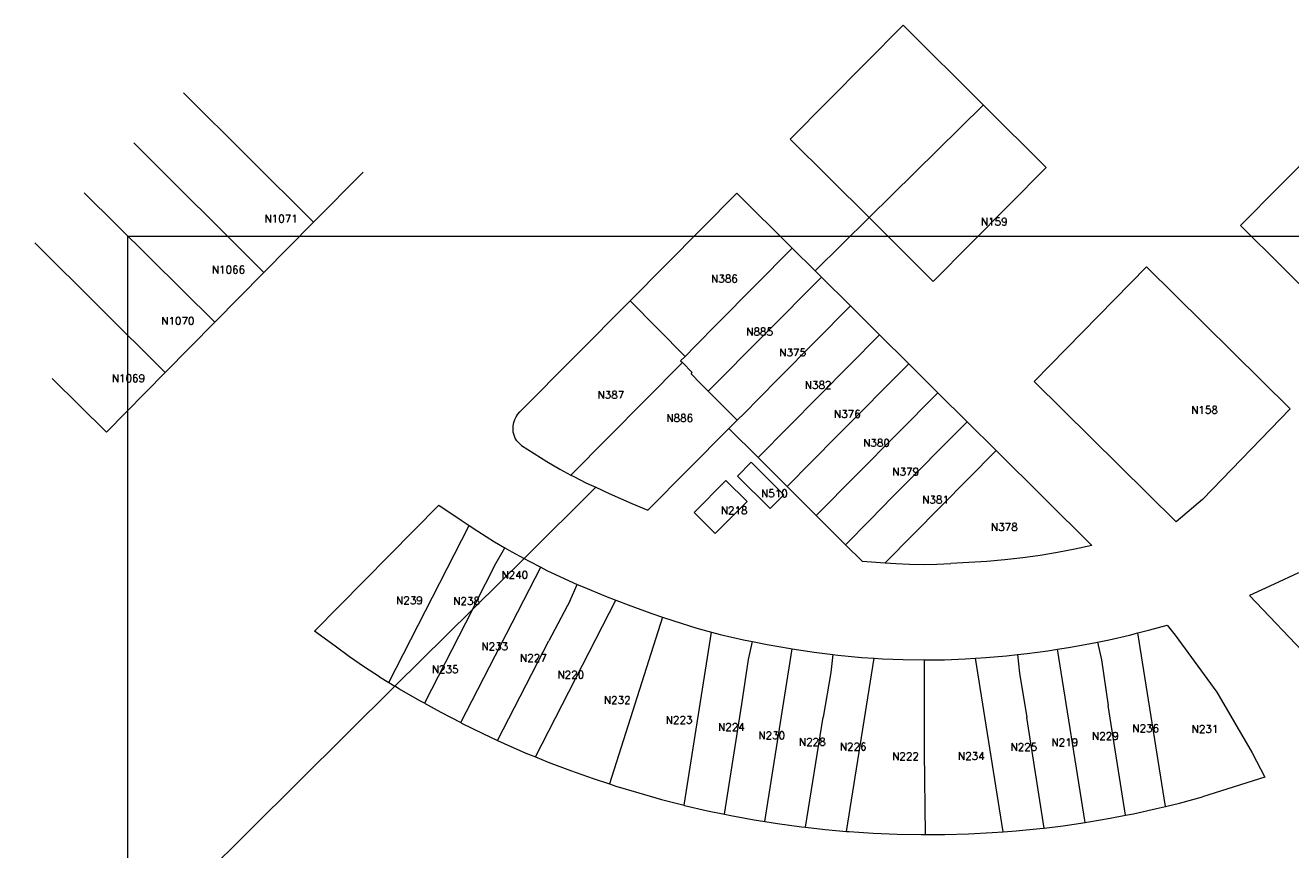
# Model space of a CAD drawing. Header units: metres. Extents: x 106308 to 107308, y 445607 to 446552.
# Tile 6 of 21: x 106428 to 106594, y 446315 to 446424. Entities that reach past the tile are written whole.
import ezdxf
from ezdxf.enums import TextEntityAlignment as Align

# ---------------------------------------------------------------- set-up
doc = ezdxf.new("R2010")
doc.units = ezdxf.units.M
doc.header["$MEASUREMENT"] = 0
doc.layers.add('Definitief', color=62, linetype='Continuous', lineweight=0)
doc.layers.add('perceelnummer', color=62, linetype='Continuous', lineweight=0)
doc.styles.get("Standard").update_dxf_attribs({"font": 'romans.shx'})

msp = doc.modelspace()

# ---------------------------------------------------------------- linework, layer by layer
at = {"linetype": 'Continuous', "lineweight": 0, "flags": 128}
msp.add_lwpolyline([(107294.765, 445804.217), (106441.121, 445804.217), (106441.121, 446395.971), (107294.765, 446395.971)], close=True, dxfattribs=at)
msp.add_lwpolyline([(107294.765, 445804.217), (106441.121, 445804.217), (106441.121, 446395.971), (107294.765, 446395.971)], close=True, dxfattribs=at)
at = {"layer": 'Definitief'}
for p, q in [((106448.397, 446414.807), (106465.523, 446397.833)), ((106538.561, 446398.443), (106553.532, 446413.173)), ((106441.888, 446408.237), (106458.983, 446391.208)), ((106472.028, 446404.386), (106465.523, 446397.833)), ((106435.381, 446401.669), (106452.52, 446384.66)), ((106531.433, 446391.429), (106538.54, 446398.422)), ((106538.54, 446398.422), (106538.561, 446398.443)), ((106428.873, 446395.097), (106446.021, 446378.075)), ((106518.615, 446384.52), (106528.424, 446394.42)), ((106528.424, 446394.42), (106531.433, 446391.429)), ((106458.983, 446391.208), (106452.52, 446384.66)), ((106531.433, 446391.429), (106532.262, 446390.611)), ((106560.219, 446376.905), (106575.01, 446391.948)), ((106593.867, 446373.283), (106575.01, 446391.948)), ((106517.389, 446375.624), (106532.262, 446390.611)), ((106532.262, 446390.611), (106536.079, 446386.822)), ((106492.646, 446372.904), (106507.111, 446387.463)), ((106507.111, 446387.463), (106514.34, 446380.175)), ((106526.713, 446377.367), (106536.079, 446386.822)), ((106536.079, 446386.822), (106539.895, 446383.034)), ((106452.52, 446384.66), (106446.021, 446378.075)), ((106518.615, 446384.52), (106515.672, 446381.507)), ((106523.946, 446366.879), (106539.895, 446383.034)), ((106539.895, 446383.034), (106543.751, 446379.207)), ((106514.34, 446380.175), (106515.672, 446381.507)), ((106514, 446379.368), (106499.342, 446364.593)), ((106515.287, 446378.088), (106514, 446379.368)), ((106534.385, 446369.774), (106543.751, 446379.207)), ((106543.751, 446379.207), (106547.583, 446375.402)), ((106446.021, 446378.075), (106438.278, 446370.23)), ((106515.133, 446377.886), (106515.287, 446378.088)), ((106515.133, 446377.886), (106516.393, 446376.622)), ((106431.167, 446377.29), (106438.278, 446370.23)), ((106516.393, 446376.622), (106517.389, 446375.624)), ((106524.039, 446374.651), (106526.713, 446377.367)), ((106521.208, 446371.796), (106517.389, 446375.624)), ((106524.039, 446374.651), (106522.143, 446372.736)), ((106531.577, 446359.281), (106547.583, 446375.402)), ((106547.583, 446375.402), (106551.408, 446371.606)), ((106521.208, 446371.796), (106522.143, 446372.736)), ((106520.113, 446370.695), (106521.208, 446371.796)), ((106541.635, 446361.734), (106551.408, 446371.606)), ((106551.408, 446371.606), (106555.24, 446367.802)), ((106509.454, 446359.976), (106520.113, 446370.695)), ((106520.113, 446370.695), (106523.946, 446366.879)), ((106530.978, 446366.312), (106534.385, 446369.774)), ((106555.24, 446367.802), (106540.638, 446353.052)), ((106555.24, 446367.802), (106567.812, 446355.323)), ((106523.946, 446366.879), (106527.759, 446363.083)), ((106527.759, 446363.083), (106530.978, 446366.312)), ((106499.342, 446364.593), (106499.632, 446364.436)), ((106499.632, 446364.436), (106501.398, 446363.546)), ((106493.237, 446353.695), (106502.618, 446362.983)), ((106501.398, 446363.546), (106502.618, 446362.983)), ((106502.618, 446362.983), (106504.367, 446362.176)), ((106515.532, 446359.683), (106519.717, 446363.89)), ((106519.717, 446363.89), (106522.502, 446361.117)), ((106527.759, 446363.083), (106531.577, 446359.281)), ((106504.367, 446362.176), (106507.359, 446360.857)), ((106522.502, 446361.117), (106518.31, 446356.915)), ((106538.66, 446358.691), (106541.635, 446361.734)), ((106507.359, 446360.857), (106509.454, 446359.976)), ((106518.31, 446356.915), (106515.532, 446359.683)), ((106531.577, 446359.281), (106535.429, 446355.446)), ((106475.415, 446337.32), (106485.985, 446357.955)), ((106484.925, 446358.657), (106485.985, 446357.955)), ((106538.66, 446358.691), (106535.429, 446355.446)), ((106489.493, 446352.992), (106490.658, 446355.052)), ((106535.429, 446355.446), (106537.62, 446353.265)), ((106486.697, 446347.219), (106493.18, 446353.638)), ((106486.817, 446347.735), (106489.493, 446352.992)), ((106493.18, 446353.638), (106493.237, 446353.695)), ((106537.62, 446353.265), (106540.638, 446353.052)), ((106484.856, 446332.074), (106495.381, 446352.488)), ((106499.257, 446348.109), (106500.171, 446350.233)), ((106500.171, 446350.233), (106500.933, 446349.896)), ((106500.933, 446349.896), (106503.877, 446348.675)), ((106486.404, 446346.929), (106486.817, 446347.735)), ((106494.671, 446327.564), (106505.262, 446348.138)), ((106499.257, 446348.109), (106496.453, 446342.822)), ((106503.877, 446348.675), (106505.262, 446348.138)), ((106588.525, 446348.769), (106596.388, 446340.536)), ((106476.257, 446336.882), (106486.404, 446346.929)), ((106486.404, 446346.929), (106480.095, 446334.612)), ((106486.404, 446346.929), (106486.697, 446347.219)), ((106511.379, 446345.931), (106504.427, 446324.012)), ((106489.705, 446329.714), (106496.453, 446342.822)), ((106514.237, 446321.209), (106517.84, 446343.951)), ((106517.84, 446343.951), (106518.981, 446343.629)), ((106518.981, 446343.629), (106522.046, 446342.948)), ((106522.046, 446342.948), (106523.201, 446342.72)), ((106568.582, 446342.648), (106569.07, 446340.306)), ((106573.871, 446343.852), (106575.419, 446344.245)), ((106577.514, 446321.058), (106573.871, 446343.852)), ((106524.844, 446319.066), (106528.427, 446341.772)), ((106533.756, 446341.033), (106533.507, 446338.653)), ((106533.756, 446341.033), (106534.44, 446340.947)), ((106534.44, 446340.947), (106537.564, 446340.629)), ((106556.62, 446340.849), (106558.066, 446341.007)), ((106558.066, 446341.007), (106558.318, 446338.582)), ((106566.925, 446318.938), (106563.301, 446341.701)), ((106535.568, 446317.773), (106539.219, 446340.521)), ((106537.564, 446340.629), (106539.219, 446340.521)), ((106552.538, 446340.524), (106553.905, 446340.609)), ((106556.182, 446317.736), (106552.538, 446340.524)), ((106553.905, 446340.609), (106556.62, 446340.849)), ((106569.07, 446340.306), (106569.945, 446334.313)), ((106474.162, 446338.073), (106475.415, 446337.32)), ((106533.507, 446338.653), (106532.509, 446332.787)), ((106558.318, 446338.582), (106559.263, 446332.72)), ((106427.625, 446288.73), (106476.214, 446336.84)), ((106475.415, 446337.32), (106476.214, 446336.84)), ((106476.214, 446336.84), (106476.257, 446336.882)), ((106519.529, 446320.027), (106521.813, 446334.5)), ((106572.239, 446319.899), (106569.945, 446334.313)), ((106530.186, 446318.313), (106532.509, 446332.787)), ((106561.571, 446318.22), (106559.263, 446332.72)), ((106489.705, 446329.714), (106490.548, 446329.317)), ((106490.548, 446329.317), (106493.437, 446328.065)), ((106493.437, 446328.065), (106494.671, 446327.564)), ((106590.566, 446324.903), (106582.368, 446322.305)), ((106504.427, 446324.012), (106505.262, 446323.74)), ((106505.262, 446323.74), (106508.277, 446322.833)), ((106508.277, 446322.833), (106511.272, 446321.978)), ((106511.272, 446321.978), (106514.237, 446321.209)), ((106524.844, 446319.066), (106526.506, 446318.803)), ((106526.506, 446318.803), (106529.632, 446318.376)), ((106529.632, 446318.376), (106530.186, 446318.313)), ((106535.568, 446317.773), (106535.91, 446317.743)), ((106535.91, 446317.743), (106539.059, 446317.538)), ((106561.571, 446318.22), (106564.065, 446318.508)), ((106564.065, 446318.508), (106566.925, 446318.938)), ((106539.059, 446317.538), (106542.211, 446317.408)), ((106542.211, 446317.408), (106545.366, 446317.352)), ((106545.366, 446317.352), (106545.939, 446317.357))]:
    msp.add_line(p, q, dxfattribs=at)
at = {"layer": 'Definitief', "flags": 128}
for points in [[(106553.566, 446413.206), (106543.036, 446423.679), (106528.172, 446408.722), (106538.54, 446398.422)], [(106538.54, 446398.422), (106546.973, 446390.044), (106561.808, 446405.009), (106553.566, 446413.206)], [(106609.287, 446375.638), (106587.371, 446397.36), (106602.74, 446412.895)], [(106507.111, 446387.463), (106521.174, 446401.617), (106528.424, 446394.42)], [(106465.523, 446397.833), (106465.484, 446397.794), (106458.983, 446391.208)], [(106514.34, 446380.175), (106513.766, 446379.601), (106514, 446379.368)], [(106593.867, 446373.283), (106582.381, 446361.377), (106578.909, 446358.451), (106560.219, 446376.905)], [(106491.736, 446370.665), (106491.753, 446371.079), (106491.826, 446371.487), (106491.955, 446371.88), (106492.137, 446372.252), (106492.369, 446372.596), (106492.646, 446372.904)], [(106492.844, 446368.488), (106492.524, 446368.763), (106492.25, 446369.084), (106492.03, 446369.444), (106491.868, 446369.834), (106491.769, 446370.244), (106491.736, 446370.665)], [(106492.844, 446368.488), (106494.497, 446367.403), (106496.18, 446366.365), (106497.893, 446365.376), (106499.342, 446364.593)], [(106468.347, 446342.091), (106465.657, 446344.065), (106481.969, 446360.617), (106484.925, 446358.657)], [(106485.985, 446357.955), (106487.102, 446357.215), (106489.318, 446355.835), (106490.658, 446355.052)], [(106490.658, 446355.052), (106491.573, 446354.518), (106493.18, 446353.638)], [(106567.812, 446355.323), (106565.563, 446354.848), (106563.305, 446354.421), (106561.038, 446354.043), (106558.763, 446353.714)], [(106493.18, 446353.638), (106493.863, 446353.264), (106495.381, 446352.488)], [(106540.638, 446353.052), (106542.041, 446352.953), (106543.846, 446352.88), (106545.652, 446352.861), (106547.457, 446352.895), (106549.261, 446352.984)], [(106558.763, 446353.714), (106556.394, 446353.46), (106554.019, 446353.253), (106551.642, 446353.094), (106549.261, 446352.984)], [(106495.381, 446352.488), (106496.188, 446352.075), (106498.545, 446350.952), (106500.171, 446350.233)], [(106595.002, 446351.75), (106591.771, 446350.242), (106588.525, 446348.769)], [(106505.262, 446348.138), (106506.848, 446347.524), (106509.846, 446346.443), (106511.379, 446345.931)], [(106511.379, 446345.931), (106512.869, 446345.433), (106515.914, 446344.495), (106517.84, 446343.951)], [(106575.419, 446344.245), (106577.715, 446344.881), (106578.789, 446343.578)], [(106521.813, 446334.5), (106522.693, 446340.372), (106523.201, 446342.72)], [(106523.201, 446342.72), (106525.126, 446342.339), (106528.22, 446341.803), (106528.427, 446341.772)], [(106563.301, 446341.701), (106564.743, 446341.927), (106567.432, 446342.412), (106568.582, 446342.648)], [(106568.582, 446342.648), (106570.108, 446342.961), (106572.771, 446343.572), (106573.871, 446343.852)], [(106578.789, 446343.578), (106584.227, 446336.053), (106588.906, 446328.102), (106590.566, 446324.903)], [(106474.162, 446338.073), (106472.198, 446339.374), (106470.259, 446340.714), (106468.347, 446342.091)], [(106528.427, 446341.772), (106531.325, 446341.339), (106533.756, 446341.033)], [(106558.066, 446341.007), (106559.336, 446341.145), (106562.044, 446341.504), (106563.301, 446341.701)], [(106539.219, 446340.521), (106540.284, 446340.452), (106543.008, 446340.344), (106545.734, 446340.306), (106545.805, 446340.307)], [(106545.805, 446340.307), (106548.46, 446340.338), (106551.184, 446340.439), (106552.538, 446340.524)], [(106545.939, 446317.357), (106545.825, 446328.214), (106545.805, 446340.307)], [(106480.095, 446334.612), (106479.505, 446334.935), (106476.818, 446336.477), (106476.214, 446336.84)], [(106480.095, 446334.612), (106482.223, 446333.447), (106484.856, 446332.074)], [(106484.856, 446332.074), (106484.97, 446332.015), (106487.745, 446330.638), (106489.705, 446329.714)], [(106494.671, 446327.564), (106496.354, 446326.88), (106499.299, 446325.764), (106502.268, 446324.717), (106504.427, 446324.012)], [(106514.237, 446321.209), (106514.286, 446321.196), (106517.318, 446320.487), (106519.529, 446320.027)], [(106572.239, 446319.899), (106573.28, 446320.103), (106576.325, 446320.77), (106577.514, 446321.058)], [(106577.514, 446321.058), (106579.355, 446321.504), (106582.368, 446322.305)], [(106519.529, 446320.027), (106520.367, 446319.852), (106523.43, 446319.29), (106524.844, 446319.066)], [(106566.925, 446318.938), (106567.148, 446318.972), (106570.22, 446319.503), (106572.239, 446319.899)], [(106530.186, 446318.313), (106532.767, 446318.022), (106535.568, 446317.773)], [(106545.939, 446317.357), (106548.49, 446317.378), (106551.614, 446317.471), (106554.734, 446317.631), (106556.182, 446317.736)], [(106556.182, 446317.736), (106557.85, 446317.857), (106560.961, 446318.149), (106561.571, 446318.22)]]:
    msp.add_lwpolyline(points, dxfattribs=at)
msp.add_lwpolyline([(106521.242, 446364.463), (106523.039, 446366.273), (106527.327, 446362.007), (106525.529, 446360.201)], close=True, dxfattribs=at)

# ---------------------------------------------------------------- texts
at = {"layer": 'perceelnummer', "linetype": 'Continuous', "lineweight": 0}
for s, p in [('N1071', (106459.068, 446398.79)), ('N159', (106553.234, 446398.388)), ('N1066', (106452.143, 446392.074)), ('N386', (106517.774, 446390.886)), ('N1070', (106445.498, 446385.357)), ('N885', (106522.396, 446383.918)), ('N375', (106526.734, 446381.191)), ('N1069', (106438.997, 446377.809)), ('N382', (106530.085, 446376.927)), ('N387', (106502.842, 446375.63)), ('N886', (106511.896, 446372.578)), ('N376', (106533.92, 446373.126)), ('N158', (106580.874, 446373.658)), ('N380', (106537.757, 446369.325)), ('N379', (106541.593, 446365.524)), ('N510', (106524.345, 446362.674)), ('N381', (106545.521, 446361.86)), ('N218', (106519.048, 446360.451)), ('N378', (106554.559, 446358.282)), ('N240', (106490.215, 446351.986)), ('N239', (106476.365, 446348.631)), ('N238', (106483.871, 446348.547)), ('N233', (106487.574, 446342.577)), ('N227', (106492.653, 446341.076)), ('N235', (106481.062, 446339.572)), ('N220', (106497.579, 446338.855)), ('N232', (106503.678, 446335.529)), ('N223', (106511.811, 446332.93)), ('N224', (106518.694, 446331.989)), ('N236', (106573.136, 446331.819)), ('N231', (106580.94, 446331.729)), ('N230', (106523.989, 446330.882)), ('N228', (106529.32, 446330.038)), ('N226', (106534.694, 446329.416)), ('N225', (106557.132, 446329.362)), ('N219', (106562.5, 446329.968)), ('N229', (106567.839, 446330.797)), ('N222', (106541.57, 446328.141)), ('N234', (106550.224, 446328.169))]:
    msp.add_text(s, height=1, dxfattribs=at).set_placement(p, align=Align.TOP_LEFT)

doc.saveas('drawing.dxf')
